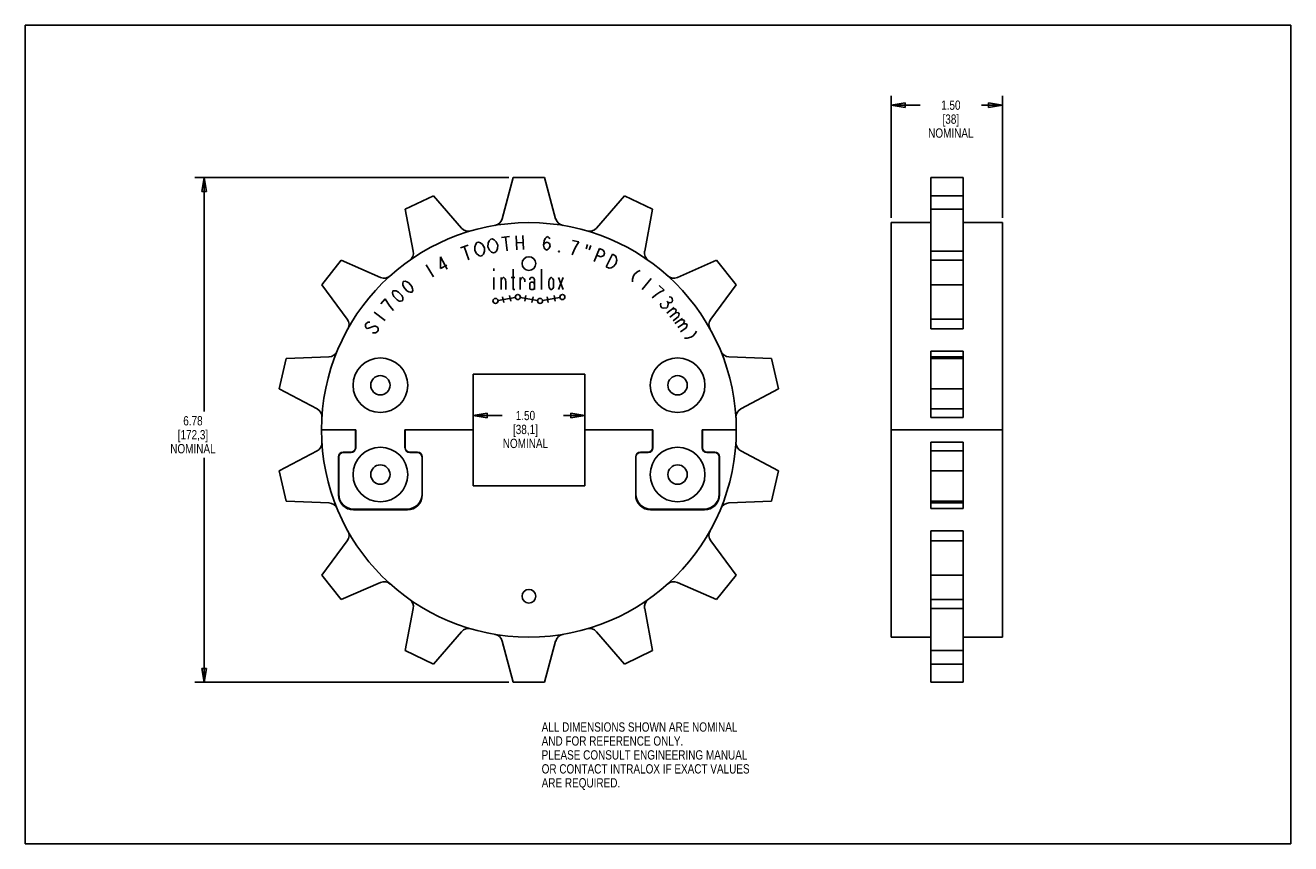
# Model space of a CAD drawing. Header units: inches. Extents: x 0 to 17, y 0 to 11.
import ezdxf

# ---------------------------------------------------------------- set-up
doc = ezdxf.new("R2010")
doc.units = ezdxf.units.IN
doc.header["$LTSCALE"] = 0.935
doc.header["$MEASUREMENT"] = 0
doc.layers.get('0').update_dxf_attribs({"linetype": 'CONTINUOUS'})
doc.layers.add('ALL_FEATURES', color=7, linetype='CONTINUOUS')
doc.styles.get("Standard").update_dxf_attribs({"font": 'txt', "width": 0.8})
doc.dimstyles.new('DIMSTYLE_1', dxfattribs={"dimtxt": 0.125, "dimasz": 0.1875, "dimexe": 0.18, "dimexo": 0.0625, "dimgap": 0.09, "dimtad": 0, "dimtih": 1, "dimtoh": 1, "dimzin": 4, "dimdsep": 46, "dimtxsty": 'STANDARD', "dimblk": 'CLOSED', "dimblk1": 'CLOSED', "dimblk2": 'CLOSED', "dimcen": 0.09, "dimadec": 0, "dimazin": 0, "dimtp": 0.01, "dimtm": 0.01, "dimtfac": 1, "dimtofl": 0, "dimtmove": 0, "dimatfit": 3, "dimldrblk": 'CLOSED', "dimfxl": 1, "dimtolj": 1, "dimtzin": 4, "dimarcsym": 0})

# ---------------------------------------------------------------- blocks, each defined once
blk = doc.blocks.new('_CLOSED')
at = {"color": 0, "linetype": 'BYBLOCK'}
for p, q in [((0, 0), (-1, 0.167)), ((-1, 0.167), (-1, -0.167)), ((-1, -0.167), (0, 0)), ((-1, 0), (0, 0))]:
    blk.add_line(p, q, dxfattribs=at)
blk = doc.blocks.new('*D0')
at = {"color": 3, "linetype": 'CONTINUOUS'}
for p, q in [((6.494, 8.954), (2.277, 8.954)), ((2.402, 8.954), (2.402, 5.81)), ((2.402, 2.169), (2.402, 5.185)), ((6.494, 2.169), (2.277, 2.169))]:
    blk.add_line(p, q, dxfattribs=at)
at = {"color": 3, "linetype": 'CONTINUOUS', "xscale": 0.1875, "yscale": 0.1875, "zscale": 0.1875}
for p, rotation in [((2.402, 8.954), 90), ((2.402, 2.169), 270)]:
    blk.add_blockref('_CLOSED', p, dxfattribs=dict(at, rotation=rotation))
at = {"color": 3, "linetype": 'CONTINUOUS', "insert": (2.252, 5.747), "char_height": 0.125, "width": 0.7, "attachment_point": 2, "line_spacing_factor": 0.9}
blk.add_mtext('6.78\\P[172,3]\\PNOMINAL', dxfattribs=at)
blk = doc.blocks.new('*D1')
at = {"color": 3, "linetype": 'CONTINUOUS'}
for p, q in [((6.016, 5.624), (6.016, 5.88)), ((7.516, 5.624), (7.516, 5.88)), ((6.016, 5.755), (6.407, 5.755)), ((7.516, 5.755), (7.232, 5.755))]:
    blk.add_line(p, q, dxfattribs=at)
at = {"color": 3, "linetype": 'CONTINUOUS', "xscale": 0.1875, "yscale": 0.1875, "zscale": 0.1875, "rotation": 180}
blk.add_blockref('_CLOSED', (6.016, 5.755), dxfattribs=at)
at = {"color": 3, "linetype": 'CONTINUOUS', "xscale": 0.1875, "yscale": 0.1875, "zscale": 0.1875}
blk.add_blockref('_CLOSED', (7.516, 5.755), dxfattribs=at)
at = {"color": 3, "linetype": 'CONTINUOUS', "insert": (6.719, 5.818), "char_height": 0.125, "width": 0.7, "attachment_point": 2, "line_spacing_factor": 0.9}
blk.add_mtext('1.50\\P[38,1]\\PNOMINAL', dxfattribs=at)
blk = doc.blocks.new('*D2')
at = {"color": 3, "linetype": 'CONTINUOUS'}
for p, q in [((11.633, 8.41), (11.633, 10.051)), ((13.129, 8.41), (13.129, 10.051)), ((11.633, 9.926), (12.021, 9.926)), ((13.129, 9.926), (12.846, 9.926))]:
    blk.add_line(p, q, dxfattribs=at)
at = {"color": 3, "linetype": 'CONTINUOUS', "xscale": 0.1875, "yscale": 0.1875, "zscale": 0.1875, "rotation": 180}
blk.add_blockref('_CLOSED', (11.633, 9.926), dxfattribs=at)
at = {"color": 3, "linetype": 'CONTINUOUS', "xscale": 0.1875, "yscale": 0.1875, "zscale": 0.1875}
blk.add_blockref('_CLOSED', (13.129, 9.926), dxfattribs=at)
at = {"color": 3, "linetype": 'CONTINUOUS', "insert": (12.434, 9.989), "char_height": 0.125, "width": 0.7, "attachment_point": 2, "line_spacing_factor": 0.9}
blk.add_mtext('1.50\\P[38]\\PNOMINAL', dxfattribs=at)

msp = doc.modelspace()

# ---------------------------------------------------------------- linework, layer by layer
at = {"color": 7, "linetype": 'CONTINUOUS'}
for p, q in [((0, 0), (0, 11)), ((0, 11), (17, 11)), ((17, 0), (17, 11)), ((6.556, 8.954), (6.408, 8.399)), ((7.125, 8.399), (6.976, 8.954)), ((12.164, 6.918), (12.164, 8.954)), ((12.598, 6.918), (12.598, 8.954)), ((5.484, 8.709), (5.105, 8.527)), ((5.858, 8.274), (5.484, 8.709)), ((8.049, 8.709), (7.674, 8.274)), ((8.428, 8.527), (8.049, 8.709)), ((12.598, 8.709), (12.164, 8.709)), ((5.105, 8.527), (5.212, 7.963)), ((8.321, 7.963), (8.428, 8.527)), ((12.598, 8.527), (12.164, 8.527)), ((12.164, 8.348), (11.633, 8.348)), ((13.129, 8.348), (12.598, 8.348)), ((4.245, 7.841), (3.983, 7.513)), ((4.772, 7.611), (4.245, 7.841)), ((9.288, 7.841), (8.761, 7.611)), ((9.55, 7.513), (9.288, 7.841)), ((12.598, 7.963), (12.164, 7.963)), ((12.598, 7.841), (12.164, 7.841)), ((3.983, 7.513), (4.324, 7.05)), ((9.209, 7.05), (9.55, 7.513)), ((12.598, 7.513), (12.164, 7.513)), ((12.598, 7.05), (12.164, 7.05)), ((12.598, 6.918), (12.164, 6.918)), ((3.506, 6.521), (3.412, 6.112)), ((4.08, 6.543), (3.506, 6.521)), ((10.027, 6.521), (9.453, 6.543)), ((10.121, 6.112), (10.027, 6.521)), ((12.164, 5.727), (12.164, 6.619)), ((12.164, 6.619), (12.598, 6.619)), ((12.164, 6.543), (12.598, 6.543)), ((12.598, 6.521), (12.164, 6.521)), ((12.598, 5.727), (12.598, 6.619)), ((6.016, 6.312), (6.016, 4.812)), ((7.516, 6.312), (6.016, 6.312)), ((7.516, 4.812), (7.516, 6.312)), ((3.412, 6.112), (3.92, 5.843)), ((9.613, 5.843), (10.121, 6.112)), ((12.598, 6.112), (12.164, 6.112)), ((12.598, 5.843), (12.164, 5.843)), ((12.598, 5.727), (12.164, 5.727)), ((5.101, 5.562), (6.016, 5.562)), ((7.516, 5.562), (8.431, 5.562)), ((3.412, 5.011), (3.92, 5.28)), ((9.613, 5.28), (10.121, 5.011)), ((12.164, 4.504), (12.164, 5.396)), ((12.164, 5.396), (12.598, 5.396)), ((12.164, 5.28), (12.598, 5.28)), ((12.598, 5.396), (12.598, 4.504)), ((3.506, 4.602), (3.412, 5.011)), ((10.121, 5.011), (10.027, 4.602)), ((12.164, 5.011), (12.598, 5.011)), ((6.016, 4.812), (7.516, 4.812)), ((4.08, 4.58), (3.506, 4.602)), ((10.027, 4.602), (9.453, 4.58)), ((12.164, 4.602), (12.598, 4.602)), ((12.598, 4.58), (12.164, 4.58)), ((12.598, 4.504), (12.164, 4.504)), ((12.164, 4.206), (12.598, 4.206)), ((12.164, 2.169), (12.164, 4.206)), ((12.598, 4.206), (12.598, 2.169)), ((3.983, 3.611), (4.324, 4.073)), ((9.209, 4.073), (9.55, 3.611)), ((12.164, 4.073), (12.598, 4.073)), ((4.245, 3.282), (3.983, 3.611)), ((9.55, 3.611), (9.288, 3.282)), ((12.164, 3.611), (12.598, 3.611)), ((4.772, 3.512), (4.245, 3.282)), ((9.288, 3.282), (8.761, 3.512)), ((12.164, 3.282), (12.598, 3.282)), ((5.105, 2.596), (5.212, 3.161)), ((8.321, 3.161), (8.428, 2.596)), ((12.164, 3.161), (12.598, 3.161)), ((5.858, 2.849), (5.484, 2.414)), ((6.556, 2.169), (6.408, 2.724)), ((7.125, 2.724), (6.976, 2.169)), ((8.049, 2.414), (7.674, 2.849)), ((11.633, 2.776), (12.164, 2.776)), ((12.598, 2.776), (13.129, 2.776)), ((5.484, 2.414), (5.105, 2.596)), ((8.428, 2.596), (8.049, 2.414)), ((12.164, 2.596), (12.598, 2.596)), ((12.164, 2.414), (12.598, 2.414)), ((0, 0), (17, 0))]:
    msp.add_line(p, q, dxfattribs=at)
at = {"color": 40, "linetype": 'CONTINUOUS'}
for p, q in [((6.396, 8.149), (6.505, 8.163)), ((6.596, 8.17), (6.605, 7.983)), ((6.684, 8.174), (6.693, 7.987)), ((6.996, 8.149), (7.019, 8.163)), ((7.019, 8.163), (7.04, 8.145)), ((5.845, 8.008), (5.949, 8.045)), ((5.897, 8.026), (5.96, 7.849)), ((6.038, 8.023), (6.051, 8.059)), ((6.039, 7.975), (6.038, 8.023)), ((6.051, 8.059), (6.068, 8.08)), ((6.068, 8.08), (6.089, 8.086)), ((6.089, 8.086), (6.114, 8.077)), ((6.114, 8.077), (6.144, 8.052)), ((6.144, 8.052), (6.167, 8.01)), ((6.167, 8.01), (6.169, 7.962)), ((6.216, 8.021), (6.218, 8.07)), ((6.236, 7.978), (6.216, 8.021)), ((6.218, 8.07), (6.234, 8.104)), ((6.234, 8.104), (6.252, 8.124)), ((6.252, 8.124), (6.274, 8.128)), ((6.274, 8.128), (6.299, 8.117)), ((6.299, 8.117), (6.326, 8.091)), ((6.326, 8.091), (6.346, 8.047)), ((6.344, 7.999), (6.329, 7.964)), ((6.346, 8.047), (6.344, 7.999)), ((6.451, 8.156), (6.473, 7.97)), ((6.6, 8.076), (6.688, 8.08)), ((6.963, 8.043), (6.969, 8.105)), ((6.963, 8.043), (6.977, 8.073)), ((6.971, 8.01), (6.963, 8.043)), ((6.969, 8.105), (6.983, 8.135)), ((6.981, 7.994), (6.971, 8.01)), ((6.977, 8.073), (7.012, 8.085)), ((7.001, 7.976), (6.981, 7.994)), ((6.983, 8.135), (6.996, 8.149)), ((7.012, 8.085), (7.043, 8.066)), ((7.037, 8.004), (7.024, 7.99)), ((7.051, 8.034), (7.037, 8.004)), ((7.04, 8.145), (7.049, 8.129)), ((7.043, 8.066), (7.051, 8.034)), ((7.436, 8.088), (7.35, 8.109)), ((7.378, 7.99), (7.4, 8.033)), ((7.4, 8.033), (7.436, 8.088)), ((7.555, 8.053), (7.535, 7.994)), ((7.597, 8.04), (7.577, 7.98)), ((7.642, 7.824), (7.713, 7.998)), ((7.713, 7.998), (7.764, 7.977)), ((5.579, 7.89), (5.576, 7.73)), ((5.666, 7.724), (5.579, 7.89)), ((6.062, 7.933), (6.039, 7.975)), ((6.092, 7.908), (6.062, 7.933)), ((6.117, 7.899), (6.092, 7.908)), ((6.138, 7.905), (6.117, 7.899)), ((6.156, 7.926), (6.138, 7.905)), ((6.169, 7.962), (6.156, 7.926)), ((6.264, 7.951), (6.236, 7.978)), ((6.289, 7.94), (6.264, 7.951)), ((6.31, 7.944), (6.289, 7.94)), ((6.329, 7.964), (6.31, 7.944)), ((7.024, 7.99), (7.001, 7.976)), ((7.165, 7.955), (7.167, 7.97)), ((7.176, 7.953), (7.165, 7.955)), ((7.167, 7.97), (7.176, 7.953)), ((7.348, 7.917), (7.378, 7.99)), ((7.729, 7.89), (7.678, 7.911)), ((7.755, 7.897), (7.729, 7.89)), ((7.771, 7.907), (7.755, 7.897)), ((7.764, 7.977), (7.779, 7.954)), ((7.783, 7.936), (7.771, 7.907)), ((7.779, 7.954), (7.783, 7.936)), ((7.804, 7.755), (7.888, 7.923)), ((7.888, 7.923), (7.927, 7.903)), ((7.927, 7.903), (7.94, 7.879)), ((7.946, 7.841), (7.935, 7.795)), ((7.94, 7.879), (7.946, 7.841)), ((5.385, 7.78), (5.484, 7.621)), ((5.576, 7.73), (5.664, 7.776)), ((6.295, 7.729), (6.295, 7.699)), ((6.552, 7.722), (6.552, 7.455)), ((6.937, 7.722), (6.937, 7.448)), ((7.844, 7.735), (7.804, 7.755)), ((7.87, 7.739), (7.844, 7.735)), ((7.904, 7.758), (7.87, 7.739)), ((7.935, 7.795), (7.904, 7.758)), ((8.191, 7.659), (8.173, 7.633)), ((8.227, 7.691), (8.191, 7.659)), ((8.262, 7.705), (8.227, 7.691)), ((5.071, 7.53), (5.078, 7.557)), ((5.073, 7.511), (5.071, 7.53)), ((5.085, 7.48), (5.073, 7.511)), ((5.078, 7.557), (5.105, 7.559)), ((5.125, 7.433), (5.085, 7.48)), ((5.105, 7.559), (5.124, 7.554)), ((5.124, 7.554), (5.152, 7.537)), ((5.152, 7.537), (5.193, 7.49)), ((5.193, 7.49), (5.204, 7.459)), ((6.295, 7.608), (6.295, 7.448)), ((6.391, 7.608), (6.391, 7.448)), ((6.391, 7.562), (6.395, 7.577)), ((6.395, 7.577), (6.402, 7.592)), ((6.402, 7.592), (6.409, 7.6)), ((6.409, 7.6), (6.42, 7.608)), ((6.42, 7.608), (6.427, 7.608)), ((6.427, 7.608), (6.437, 7.6)), ((6.437, 7.6), (6.445, 7.592)), ((6.445, 7.592), (6.452, 7.577)), ((6.452, 7.577), (6.455, 7.554)), ((6.455, 7.554), (6.455, 7.448)), ((6.527, 7.608), (6.577, 7.608)), ((6.648, 7.608), (6.648, 7.448)), ((6.648, 7.562), (6.652, 7.577)), ((6.652, 7.577), (6.659, 7.592)), ((6.659, 7.592), (6.666, 7.6)), ((6.666, 7.6), (6.677, 7.608)), ((6.677, 7.608), (6.684, 7.608)), ((6.684, 7.608), (6.695, 7.6)), ((6.695, 7.6), (6.702, 7.592)), ((6.702, 7.592), (6.709, 7.577)), ((6.709, 7.577), (6.712, 7.554)), ((6.777, 7.577), (6.78, 7.592)), ((6.777, 7.516), (6.78, 7.531)), ((6.777, 7.478), (6.777, 7.516)), ((6.78, 7.592), (6.784, 7.6)), ((6.78, 7.531), (6.784, 7.539)), ((6.784, 7.6), (6.795, 7.608)), ((6.784, 7.539), (6.795, 7.547)), ((6.795, 7.608), (6.823, 7.608)), ((6.795, 7.547), (6.823, 7.547)), ((6.823, 7.608), (6.834, 7.6)), ((6.823, 7.547), (6.834, 7.539)), ((6.834, 7.6), (6.837, 7.592)), ((6.834, 7.539), (6.837, 7.531)), ((6.837, 7.592), (6.841, 7.577)), ((6.837, 7.531), (6.841, 7.516)), ((6.841, 7.577), (6.841, 7.448)), ((7.034, 7.554), (7.037, 7.577)), ((7.034, 7.501), (7.034, 7.554)), ((7.037, 7.478), (7.034, 7.501)), ((7.037, 7.577), (7.045, 7.592)), ((7.045, 7.592), (7.052, 7.6)), ((7.052, 7.6), (7.062, 7.608)), ((7.062, 7.608), (7.07, 7.608)), ((7.07, 7.608), (7.08, 7.6)), ((7.08, 7.6), (7.087, 7.592)), ((7.087, 7.592), (7.095, 7.577)), ((7.095, 7.577), (7.098, 7.554)), ((7.098, 7.501), (7.095, 7.478)), ((7.098, 7.554), (7.098, 7.501)), ((7.227, 7.608), (7.162, 7.448)), ((7.162, 7.608), (7.227, 7.448)), ((8.173, 7.633), (8.156, 7.588)), ((8.156, 7.588), (8.156, 7.55)), ((8.406, 7.597), (8.288, 7.451)), ((8.581, 7.442), (8.517, 7.503)), ((4.836, 7.324), (4.778, 7.258)), ((4.869, 7.266), (4.836, 7.324)), ((4.933, 7.402), (4.938, 7.429)), ((4.936, 7.383), (4.933, 7.402)), ((4.95, 7.353), (4.936, 7.383)), ((4.938, 7.429), (4.964, 7.433)), ((4.994, 7.309), (4.95, 7.353)), ((4.964, 7.433), (4.983, 7.43)), ((4.983, 7.43), (5.013, 7.415)), ((5.013, 7.415), (5.057, 7.37)), ((5.057, 7.37), (5.071, 7.34)), ((5.074, 7.321), (5.069, 7.295)), ((5.071, 7.34), (5.074, 7.321)), ((5.154, 7.416), (5.125, 7.433)), ((5.172, 7.411), (5.154, 7.416)), ((5.199, 7.413), (5.172, 7.411)), ((5.206, 7.44), (5.199, 7.413)), ((5.204, 7.459), (5.206, 7.44)), ((6.351, 7.301), (6.583, 7.342)), ((6.413, 7.352), (6.427, 7.273)), ((6.507, 7.369), (6.521, 7.29)), ((6.552, 7.455), (6.555, 7.448)), ((6.555, 7.448), (6.577, 7.448)), ((6.65, 7.342), (6.883, 7.301)), ((6.726, 7.369), (6.712, 7.29)), ((6.78, 7.463), (6.777, 7.478)), ((6.784, 7.455), (6.78, 7.463)), ((6.795, 7.448), (6.784, 7.455)), ((6.823, 7.448), (6.795, 7.448)), ((6.821, 7.352), (6.807, 7.273)), ((6.834, 7.455), (6.823, 7.448)), ((6.837, 7.463), (6.834, 7.455)), ((6.841, 7.478), (6.837, 7.463)), ((6.95, 7.301), (7.182, 7.342)), ((7.012, 7.352), (7.025, 7.273)), ((7.045, 7.463), (7.037, 7.478)), ((7.052, 7.455), (7.045, 7.463)), ((7.062, 7.448), (7.052, 7.455)), ((7.07, 7.448), (7.062, 7.448)), ((7.08, 7.455), (7.07, 7.448)), ((7.087, 7.463), (7.08, 7.455)), ((7.095, 7.478), (7.087, 7.463)), ((7.106, 7.369), (7.12, 7.29)), ((8.421, 7.335), (8.483, 7.385)), ((8.483, 7.385), (8.523, 7.412)), ((8.523, 7.412), (8.581, 7.442)), ((8.65, 7.351), (8.676, 7.346)), ((8.676, 7.346), (8.691, 7.33)), ((8.691, 7.33), (8.694, 7.303)), ((4.687, 7.144), (4.836, 7.031)), ((4.896, 7.227), (4.869, 7.266)), ((4.948, 7.167), (4.896, 7.227)), ((5.024, 7.294), (4.994, 7.309)), ((5.042, 7.291), (5.024, 7.294)), ((5.069, 7.295), (5.042, 7.291)), ((8.535, 7.246), (8.539, 7.264)), ((8.538, 7.219), (8.535, 7.246)), ((8.553, 7.203), (8.538, 7.219)), ((8.58, 7.197), (8.553, 7.203)), ((8.618, 7.202), (8.58, 7.197)), ((8.629, 7.213), (8.618, 7.202)), ((8.619, 7.293), (8.634, 7.277)), ((8.717, 7.207), (8.619, 7.129)), ((8.637, 7.25), (8.629, 7.213)), ((8.66, 7.271), (8.634, 7.277)), ((8.634, 7.277), (8.637, 7.25)), ((8.679, 7.274), (8.66, 7.271)), ((8.69, 7.284), (8.679, 7.274)), ((8.694, 7.303), (8.69, 7.284)), ((8.693, 7.187), (8.731, 7.19)), ((8.731, 7.19), (8.745, 7.172)), ((8.745, 7.172), (8.734, 7.136)), ((4.583, 6.998), (4.571, 6.98)), ((4.571, 6.98), (4.572, 6.953)), ((4.608, 7.008), (4.583, 6.998)), ((4.627, 7.009), (4.608, 7.008)), ((8.734, 7.136), (8.661, 7.077)), ((8.775, 7.084), (8.702, 7.026)), ((8.831, 7.061), (8.728, 6.99)), ((8.734, 7.136), (8.772, 7.138)), ((8.843, 6.989), (8.766, 6.936)), ((8.772, 7.138), (8.786, 7.121)), ((8.786, 7.121), (8.775, 7.084)), ((8.806, 7.043), (8.844, 7.043)), ((8.856, 7.025), (8.843, 6.989)), ((8.843, 6.989), (8.881, 6.988)), ((8.844, 7.043), (8.856, 7.025)), ((8.894, 6.97), (8.88, 6.934)), ((8.881, 6.988), (8.894, 6.97)), ((4.572, 6.953), (4.579, 6.935)), ((4.579, 6.935), (4.592, 6.926)), ((4.592, 6.926), (4.612, 6.927)), ((4.612, 6.927), (4.687, 6.957)), ((4.703, 6.868), (4.665, 6.866)), ((4.687, 6.957), (4.706, 6.958)), ((4.728, 6.878), (4.703, 6.868)), ((4.706, 6.958), (4.732, 6.941)), ((4.74, 6.896), (4.728, 6.878)), ((4.732, 6.941), (4.739, 6.923)), ((4.739, 6.923), (4.74, 6.896)), ((8.88, 6.934), (8.803, 6.881)), ((8.939, 6.807), (8.893, 6.793)), ((8.966, 6.823), (8.939, 6.807)), ((9.001, 6.856), (8.966, 6.823)), ((9.017, 6.891), (9.001, 6.856)), ((8.893, 6.793), (8.855, 6.796))]:
    msp.add_line(p, q, dxfattribs=at)
for centre in [(6.317, 7.295), (6.617, 7.348), (6.916, 7.295), (7.216, 7.348)]:
    msp.add_circle(centre, 0.034, dxfattribs=at)
at = {"color": 7, "linetype": 'CONTINUOUS'}
for centre, start, end in [((6.289, 8.431), 279.4444, 345), ((7.244, 8.431), 195, 260.5556), ((5.952, 8.354), 220.7143, 286.2699), ((7.581, 8.354), 253.7301, 319.2857), ((5.091, 7.94), 305.1586, 10.7143), ((8.441, 7.94), 169.2857, 234.8414), ((4.821, 7.724), 246.4286, 311.9842), ((8.712, 7.724), 228.0158, 293.5714), ((4.226, 6.977), 330.8729, 36.4286), ((9.307, 6.977), 143.5714, 209.1271), ((4.075, 6.665), 272.1429, 337.6985), ((9.458, 6.665), 202.3015, 267.8571), ((3.863, 5.735), 356.5872, 62.1429), ((9.67, 5.735), 117.8571, 183.4128), ((3.863, 5.388), 297.8571, 3.4128), ((9.67, 5.388), 176.5872, 242.1429), ((4.075, 4.458), 22.3015, 87.8571), ((9.458, 4.458), 92.1429, 157.6985), ((4.226, 4.146), 323.5714, 29.1271), ((9.307, 4.146), 150.8729, 216.4286), ((4.821, 3.399), 48.0158, 113.5714), ((8.712, 3.399), 66.4286, 131.9842), ((5.091, 3.184), 349.2857, 54.8414), ((8.441, 3.184), 125.1586, 190.7143), ((5.952, 2.769), 73.7301, 139.2857), ((7.581, 2.769), 40.7143, 106.2699), ((6.289, 2.692), 15, 80.5556), ((7.244, 2.692), 99.4444, 165)]:
    msp.add_arc(centre, 0.123, start, end, dxfattribs=at)
at = {"layer": 'ALL_FEATURES', "color": 7, "linetype": 'CONTINUOUS'}
for p, q in [((6.976, 8.954), (6.556, 8.954)), ((12.598, 8.954), (12.164, 8.954)), ((11.633, 2.776), (11.633, 8.348)), ((13.129, 8.348), (13.129, 2.776)), ((3.98, 5.562), (4.439, 5.562)), ((4.436, 5.324), (4.436, 5.562)), ((4.439, 5.562), (4.439, 5.321)), ((5.101, 5.321), (5.101, 5.562)), ((5.104, 5.324), (5.104, 5.562)), ((8.428, 5.324), (8.428, 5.562)), ((8.431, 5.562), (8.431, 5.321)), ((9.094, 5.562), (9.552, 5.562)), ((9.094, 5.321), (9.094, 5.562)), ((9.097, 5.324), (9.097, 5.562)), ((13.129, 5.562), (11.633, 5.562)), ((4.208, 5.199), (4.208, 4.687)), ((4.211, 5.196), (4.211, 4.697)), ((4.373, 5.262), (4.27, 5.262)), ((4.376, 5.259), (4.273, 5.259)), ((5.267, 5.259), (5.164, 5.259)), ((5.27, 5.262), (5.167, 5.262)), ((5.33, 4.697), (5.33, 5.196)), ((5.333, 4.687), (5.333, 5.199)), ((8.2, 5.199), (8.2, 4.687)), ((8.203, 5.196), (8.203, 4.697)), ((8.366, 5.262), (8.263, 5.262)), ((8.369, 5.259), (8.266, 5.259)), ((9.26, 5.259), (9.157, 5.259)), ((9.263, 5.262), (9.16, 5.262)), ((9.322, 4.697), (9.322, 5.196)), ((9.325, 4.687), (9.325, 5.199)), ((4.408, 4.487), (5.133, 4.487)), ((4.411, 4.497), (5.13, 4.497)), ((8.4, 4.487), (9.125, 4.487)), ((8.403, 4.497), (9.122, 4.497)), ((6.976, 2.169), (6.556, 2.169)), ((12.164, 2.169), (12.598, 2.169))]:
    msp.add_line(p, q, dxfattribs=at)
for centre, radius in [((6.766, 5.562), 2.786), ((6.766, 7.798), 0.0918), ((4.77, 6.162), 0.367), ((8.763, 6.162), 0.367), ((4.77, 6.162), 0.13), ((8.763, 6.162), 0.13), ((4.77, 4.962), 0.367), ((8.763, 4.962), 0.367), ((4.77, 4.962), 0.13), ((8.763, 4.962), 0.13), ((6.766, 3.326), 0.0918)]:
    msp.add_circle(centre, radius, dxfattribs=at)
for centre, radius, start, end in [((4.373, 5.324), 0.0625, 270, 360), ((4.376, 5.321), 0.0625, 270, 360), ((5.164, 5.321), 0.0625, 180, 270), ((5.167, 5.324), 0.0625, 180, 270), ((8.366, 5.324), 0.0625, 270, 360), ((8.369, 5.321), 0.0625, 270, 360), ((9.157, 5.321), 0.0625, 180, 270), ((9.16, 5.324), 0.0625, 180, 270), ((4.27, 5.199), 0.0625, 90, 180), ((4.273, 5.196), 0.0625, 90, 180), ((5.267, 5.196), 0.0625, 0, 90), ((5.27, 5.199), 0.0625, 0, 90), ((8.263, 5.199), 0.0625, 90, 180), ((8.266, 5.196), 0.0625, 90, 180), ((9.26, 5.196), 0.0625, 0, 90), ((9.263, 5.199), 0.0625, 0, 90), ((4.408, 4.687), 0.2, 180, 270), ((4.411, 4.697), 0.2, 180, 270), ((5.13, 4.697), 0.2, 270, 360), ((5.133, 4.687), 0.2, 270, 360), ((8.4, 4.687), 0.2, 180, 270), ((8.403, 4.697), 0.2, 180, 270), ((9.122, 4.697), 0.2, 270, 360), ((9.125, 4.687), 0.2, 270, 360)]:
    msp.add_arc(centre, radius, start, end, dxfattribs=at)

# ---------------------------------------------------------------- texts
at = {"color": 3, "linetype": 'CONTINUOUS', "insert": (6.937, 1.631), "char_height": 0.125, "width": 3.5, "attachment_point": 1, "line_spacing_factor": 0.9}
msp.add_mtext('ALL DIMENSIONS SHOWN ARE NOMINAL\\PAND FOR REFERENCE ONLY.\\PPLEASE CONSULT ENGINEERING MANUAL\\POR CONTACT INTRALOX IF EXACT VALUES\\PARE REQUIRED. ', dxfattribs=at)

# ---------------------------------------------------------------- dimensions: what is measured, and where the dimension line sits
at = {"color": 3, "linetype": 'CONTINUOUS'}
for base, p1, p2, picture, middle in [((13.129, 9.926), (11.633, 8.41), (13.129, 8.41), '*D2', (12.159, 9.739)), ((7.516, 5.755), (6.016, 5.624), (7.516, 5.624), '*D1', (6.594, 5.568))]:
    dim = msp.add_linear_dim(base=base, p1=p1, p2=p2, text='<>\\PNOMINAL', dimstyle='DIMSTYLE_1', dxfattribs=at)
    dim.commit()
    dim.dimension.update_dxf_attribs({"geometry": picture, "text_midpoint": middle, "dimtype": 160})
dim = msp.add_linear_dim(base=(2.40171, 2.16913), p1=(6.49393, 8.95407), p2=(6.49393, 2.16913), angle=270, text='<>\\PNOMINAL', dimstyle='DIMSTYLE_1', dxfattribs=at)
dim.commit()
dim.dimension.update_dxf_attribs({"geometry": '*D0', "text_midpoint": (2.20171, 5.4973), "dimtype": 160})

doc.saveas('drawing.dxf')
